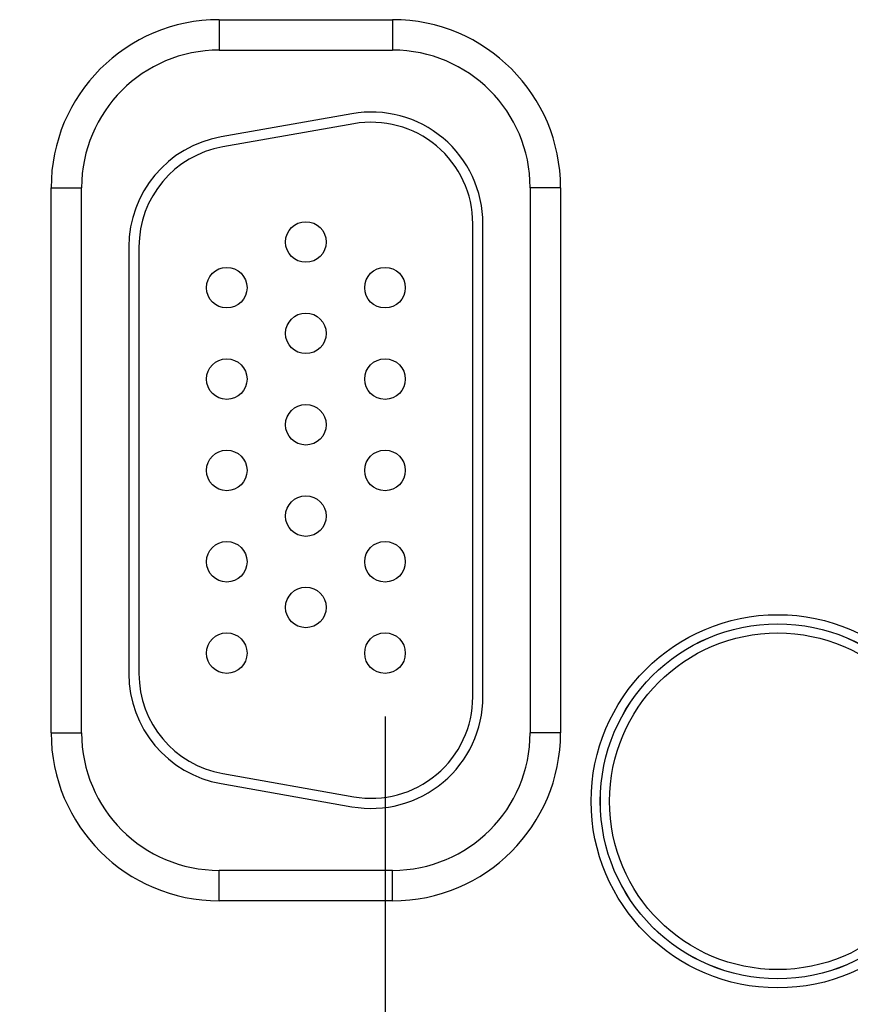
# Model space of a CAD drawing. Header units: inches. Extents: x 0 to 34, y 0 to 22.
# Tile 97 of 112: x 23.6 to 24.4, y 15 to 15.9. Entities that reach past the tile are written whole.
import ezdxf

# ---------------------------------------------------------------- set-up
doc = ezdxf.new("R2010")
doc.units = ezdxf.units.IN
doc.header["$LTSCALE"] = 1.87
doc.header["$MEASUREMENT"] = 0
doc.layers.get('0').update_dxf_attribs({"linetype": 'CONTINUOUS'})
doc.layers.add('DIMENSIONS', color=7, linetype='CONTINUOUS')
doc.styles.get("Standard").update_dxf_attribs({"font": 'txt', "width": 0.8})
doc.dimstyles.get("Standard").update_dxf_attribs({"dimtxt": 0.125, "dimasz": 0.18, "dimexe": 0.18, "dimexo": 0.0625, "dimgap": 0.09, "dimtad": 0, "dimtih": 1, "dimtoh": 1, "dimdec": 3, "dimzin": 4, "dimdsep": 46, "dimtxsty": 'STANDARD', "dimblk": '_FILLED', "dimblk1": '_FILLED', "dimblk2": '_FILLED', "dimcen": 0.09, "dimadec": 0, "dimazin": 0, "dimtol": 1, "dimtp": 0.01, "dimtm": 0.01, "dimtfac": 1, "dimtdec": 3, "dimtofl": 0, "dimtmove": 0, "dimatfit": 3, "dimldrblk": '_FILLED', "dimfxl": 1, "dimtolj": 1, "dimtzin": 4, "dimarcsym": 0})

# ---------------------------------------------------------------- blocks, each defined once
blk = doc.blocks.new('_FILLED')
at = {"color": 0, "linetype": 'BYBLOCK'}
blk.add_solid([(0, 0), (-1, 0.1736), (-1, -0.1736)], dxfattribs=at)
blk = doc.blocks.new('*D18')
at = {"layer": 'DIMENSIONS', "color": 2, "linetype": 'CONTINUOUS'}
for p, q in [((23.9794, 15.23745), (23.9794, 12.79471)), ((24.9094, 15.23745), (24.9094, 12.79471)), ((23.9794, 12.91971), (23.6194, 12.91971)), ((24.9094, 12.91971), (25.2694, 12.91971))]:
    blk.add_line(p, q, dxfattribs=at)
at = {"layer": 'DIMENSIONS', "color": 2, "linetype": 'CONTINUOUS', "xscale": 0.18, "yscale": 0.18, "zscale": 0.18}
blk.add_blockref('_FILLED', (23.9794, 12.91971), dxfattribs=at)
at = {"layer": 'DIMENSIONS', "color": 2, "linetype": 'CONTINUOUS', "xscale": 0.18, "yscale": 0.18, "zscale": 0.18, "rotation": 180}
blk.add_blockref('_FILLED', (24.9094, 12.91971), dxfattribs=at)
at = {"layer": 'DIMENSIONS', "color": 2, "linetype": 'CONTINUOUS', "width": 0.8}
for s, p in [('.930', (24.11832, 12.85721)), ('[', (24.11832, 12.66971)), (']', (24.71832, 12.66971)), ('23.62', (24.21832, 12.66971))]:
    blk.add_text(s, height=0.125, dxfattribs=at).set_placement(p)

msp = doc.modelspace()

# ---------------------------------------------------------------- linework, layer by layer
at = {"color": 7, "linetype": 'CONTINUOUS'}
for p, q in [((23.8159, 15.92398), (23.9869, 15.92398)), ((23.8159, 15.92398), (23.8159, 15.89398)), ((23.9869, 15.92398), (23.9869, 15.89398)), ((23.8159, 15.89398), (23.9869, 15.89398)), ((23.94679, 15.83128), (23.81779, 15.80853)), ((23.94853, 15.82143), (23.81953, 15.79868)), ((23.65037, 15.75845), (23.68037, 15.75845)), ((23.65037, 15.22145), (23.65037, 15.75845)), ((23.68037, 15.22145), (23.68037, 15.75845)), ((24.15242, 15.75845), (24.12242, 15.75845)), ((24.12242, 15.75845), (24.12242, 15.22145)), ((24.15242, 15.75845), (24.15242, 15.22145)), ((24.0659, 15.25695), (24.0659, 15.72295)), ((24.0759, 15.25695), (24.0759, 15.72295)), ((23.7269, 15.7002), (23.7269, 15.27969)), ((23.7369, 15.7002), (23.7369, 15.27969)), ((23.65037, 15.22145), (23.68037, 15.22145)), ((24.15242, 15.22145), (24.12242, 15.22145)), ((23.81953, 15.18121), (23.94853, 15.15847)), ((23.81779, 15.17136), (23.94679, 15.14862)), ((23.9869, 15.08592), (23.8159, 15.08592)), ((23.8159, 15.05592), (23.8159, 15.08592)), ((23.9869, 15.05592), (23.9869, 15.08592)), ((23.9869, 15.05592), (23.8159, 15.05592))]:
    msp.add_line(p, q, dxfattribs=at)
for centre, radius in [((23.9014, 15.70495), 0.02), ((23.8234, 15.65995), 0.02), ((23.9794, 15.65995), 0.02), ((23.9014, 15.61495), 0.02), ((23.8234, 15.56995), 0.02), ((23.9794, 15.56995), 0.02), ((23.9014, 15.52495), 0.02), ((23.8234, 15.47995), 0.02), ((23.9794, 15.47995), 0.02), ((23.9014, 15.43495), 0.02), ((23.8234, 15.38995), 0.02), ((23.9794, 15.38995), 0.02), ((23.9014, 15.34495), 0.02), ((24.3664, 15.15395), 0.18384), ((24.3664, 15.15395), 0.17485), ((24.3664, 15.15395), 0.17481), ((23.8234, 15.29995), 0.02), ((23.9794, 15.29995), 0.02), ((24.3664, 15.15395), 0.16581)]:
    msp.add_circle(centre, radius, dxfattribs=at)
for centre, radius, start, end in [((23.8159, 15.75845), 0.16553, 90, 180), ((23.9869, 15.75845), 0.16553, 0, 90), ((23.8159, 15.75845), 0.13553, 90, 180), ((23.9869, 15.75845), 0.13553, 0, 90), ((23.9659, 15.72295), 0.11, 0, 100), ((23.9659, 15.72295), 0.1, 0, 100), ((23.8369, 15.7002), 0.11, 100, 180), ((23.8369, 15.7002), 0.1, 100, 180), ((23.8369, 15.27969), 0.11, 180, 260), ((23.8369, 15.27969), 0.1, 180, 260), ((23.9659, 15.25695), 0.11, 260, 360), ((23.9659, 15.25695), 0.1, 260, 360), ((23.8159, 15.22145), 0.16553, 180, 270), ((23.8159, 15.22145), 0.13553, 180, 270), ((23.9869, 15.22145), 0.13553, 270, 360), ((23.9869, 15.22145), 0.16553, 270, 360)]:
    msp.add_arc(centre, radius, start, end, dxfattribs=at)

# ---------------------------------------------------------------- dimensions: what is measured, and where the dimension line sits
at = {"layer": 'DIMENSIONS', "color": 2, "linetype": 'CONTINUOUS'}
dim = msp.add_linear_dim(base=(23.9794, 12.91971), p1=(24.9094, 15.23745), p2=(23.9794, 15.23745), angle=180, dimstyle='Standard', dxfattribs=at)
dim.commit()
dim.dimension.update_dxf_attribs({"geometry": '*D18', "text_midpoint": (24.46832, 12.82596), "dimtype": 160})

doc.saveas('drawing.dxf')
